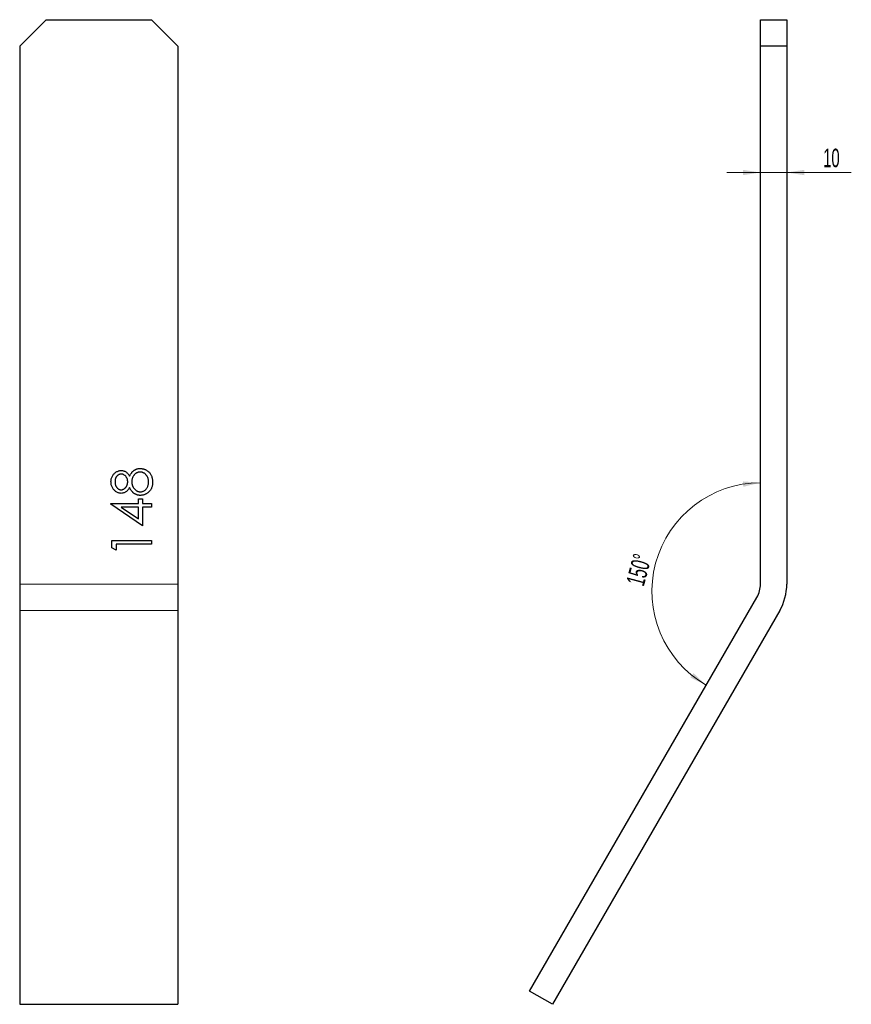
# Model space of a CAD drawing. Header units: millimetres. Extents: x 77 to 392, y 189 to 562.
import ezdxf

# ---------------------------------------------------------------- set-up
doc = ezdxf.new("R2010")
doc.units = ezdxf.units.MM
doc.header["$LTSCALE"] = 2
doc.styles.add('SLDTEXTSTYLE1', font='TXT', dxfattribs={"width": 0.605})
doc.dimstyles.new('SLDDIMSTYLE0', dxfattribs={"dimtxt": 7, "dimasz": 6.604, "dimexe": 0, "dimexo": 0.0625, "dimgap": 1.75, "dimtad": 1, "dimdec": 4, "dimlfac": 2, "dimzin": 12, "dimdsep": 46, "dimtxsty": 'SLDTEXTSTYLE1', "dimsah": 1, "dimcen": 0.09, "dimazin": 3, "dimtfac": 1, "dimtofl": 0, "dimtmove": 0, "dimatfit": 3, "dimfxl": 1, "dimfrac": 2, "dimtolj": 1, "dimtzin": 12, "dimarcsym": 0})
doc.dimstyles.new('SLDDIMSTYLE1', dxfattribs={"dimtxt": 7, "dimasz": 6.604, "dimexe": 0, "dimexo": 0.0625, "dimgap": 1.75, "dimtad": 1, "dimrnd": 1e-09, "dimzin": 12, "dimdsep": 46, "dimtxsty": 'SLDTEXTSTYLE1', "dimsah": 1, "dimcen": 0.09, "dimadec": 0, "dimazin": 3, "dimtfac": 1, "dimtmove": 0, "dimatfit": 0, "dimfxl": 1, "dimfrac": 2, "dimtolj": 1, "dimtzin": 12, "dimarcsym": 0})

# ---------------------------------------------------------------- blocks, each defined once
blk = doc.blocks.new('_D')
at = {"color": 7, "linetype": 'Continuous', "lineweight": 18, "transparency": 16777216}
blk.add_arc((357.65, 345.8), 41.12, 90, 240, dxfattribs=at)
for points in [[(357.65, 386.92), (350.99, 387.41), (351.15, 385.38)], [(337.09, 310.18), (332.23, 314.77), (331.08, 313.09)]]:
    blk.add_solid(points, dxfattribs=at)
at = {"color": 7, "linetype": 'Continuous', "lineweight": 18, "transparency": 16777216, "insert": (306.64, 349.17), "char_height": 7, "attachment_point": 1, "rotation": 75, "style": 'SLDTEXTSTYLE1'}
blk.add_mtext('150°', dxfattribs=at)
blk = doc.blocks.new('_D_1')
at = {"color": 7, "linetype": 'Continuous', "lineweight": 0, "transparency": 16777216}
for p, q in [((357.65, 504.5), (344.95, 504.5)), ((357.65, 504.5), (367.65, 504.5)), ((367.65, 504.5), (392.12, 504.5))]:
    blk.add_line(p, q, dxfattribs=at)
at = {"color": 7, "linetype": 'Continuous', "lineweight": 18, "transparency": 16777216}
for points in [[(357.65, 504.5), (351.05, 505.51), (351.05, 503.48)], [(367.65, 504.5), (374.26, 503.48), (374.26, 505.51)]]:
    blk.add_solid(points, dxfattribs=at)
at = {"color": 7, "linetype": 'Continuous', "lineweight": 18, "transparency": 16777216, "insert": (381.42, 513.52), "char_height": 7, "attachment_point": 1, "style": 'SLDTEXTSTYLE1'}
blk.add_mtext('10', dxfattribs=at)

msp = doc.modelspace()

# ---------------------------------------------------------------- linework, layer by layer
at = {"color": 7, "linetype": 'Continuous', "lineweight": 25}
for p, q in [((86.808821, 562.412964), (76.808821, 552.412964)), ((86.808821, 562.412964), (126.808821, 562.412964)), ((136.808821, 552.412964), (126.808821, 562.412964)), ((357.65217, 562.412964), (367.65217, 562.412964)), ((357.65217, 552.412964), (357.65217, 562.412964)), ((367.65217, 562.412964), (367.65217, 552.412964)), ((76.808821, 552.412964), (76.808821, 348.477029)), ((136.808821, 552.412964), (136.808821, 348.477029)), ((357.65217, 348.477029), (357.65217, 552.412964)), ((367.65217, 552.412964), (357.65217, 552.412964)), ((367.65217, 552.412964), (367.65217, 348.477029)), ((76.808821, 348.477029), (76.808821, 338.477029)), ((136.808821, 348.477029), (136.808821, 338.477029)), ((270.15217, 194.243092), (356.312424, 343.477029)), ((76.808821, 338.477029), (76.808821, 189.243092)), ((136.808821, 338.477029), (136.808821, 189.243092)), ((364.972678, 338.477029), (278.812424, 189.243092)), ((278.812424, 189.243092), (270.15217, 194.243092)), ((76.808821, 189.243092), (136.808821, 189.243092))]:
    msp.add_line(p, q, dxfattribs=at)
at = {"color": 1, "linetype": 'Continuous', "lineweight": 25}
for p, q in [((121.808821, 380.784721), (123.347283, 380.784721)), ((121.808821, 379.053952), (121.808821, 380.784721)), ((123.347283, 380.784721), (123.347283, 379.053952)), ((111.424206, 379.053952), (121.808821, 379.053952)), ((111.424206, 378.780515), (111.424206, 379.053952)), ((123.347283, 370.592414), (111.424206, 378.780515)), ((121.808821, 377.707798), (115.294398, 377.707798)), ((115.294398, 377.707798), (121.808821, 373.236644)), ((121.808821, 373.236644), (121.808821, 377.707798)), ((123.347283, 379.053952), (126.808821, 379.053952)), ((126.808821, 377.707798), (123.347283, 377.707798)), ((123.347283, 377.707798), (123.347283, 370.592414)), ((126.808821, 379.053952), (126.808821, 377.707798)), ((111.808821, 365.015491), (126.808821, 365.015491)), ((111.808821, 362.242053), (111.808821, 365.015491)), ((113.347283, 361.361644), (111.808821, 362.242053)), ((126.808821, 363.669337), (113.347283, 363.669337)), ((113.347283, 363.669337), (113.347283, 361.361644)), ((126.808821, 365.015491), (126.808821, 363.669337))]:
    msp.add_line(p, q, dxfattribs=at)
at = {"color": 8, "linetype": 'Continuous', "lineweight": 18}
for p, q in [((76.808821, 348.477029), (136.808821, 348.477029)), ((76.808821, 338.477029), (136.808821, 338.477029))]:
    msp.add_line(p, q, dxfattribs=at)
at = {"color": 7, "linetype": 'Continuous', "lineweight": 25}
for radius in [10, 20]:
    msp.add_arc((347.65217, 348.477029), radius, 330, 0, dxfattribs=at)
at = {"color": 1, "linetype": 'Continuous', "lineweight": 25}
for points, knots in [([(118.452451, 389.423544), (118.51638, 389.546385), (118.641063, 389.785966), (118.843084, 390.125676), (119.050511, 390.440441), (119.267307, 390.728538), (119.48862, 390.993654), (119.717296, 391.231877), (119.953026, 391.444214), (120.196682, 391.630328), (120.448306, 391.795039), (120.709499, 391.934764), (120.976736, 392.056656), (121.254008, 392.152339), (121.537529, 392.231333), (121.831098, 392.285645), (122.132743, 392.314863), (122.336608, 392.320386), (122.439831, 392.323183)], [0, 0, 0, 0, 0.0795145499, 0.15507992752, 0.22687085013, 0.29589624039, 0.36203306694, 0.42508895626, 0.48537376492, 0.54404816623, 0.60100573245, 0.65788482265, 0.71401144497, 0.76949775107, 0.8261524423, 0.882900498, 0.9407085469, 1, 1, 1, 1]), ([(122.439831, 392.323183), (122.584246, 392.319866), (122.870098, 392.313301), (123.292063, 392.256457), (123.702569, 392.170339), (124.100819, 392.047719), (124.483044, 391.883853), (124.851454, 391.685671), (125.212333, 391.460042), (125.434424, 391.278982), (125.546802, 391.187366)], [0, 0, 0, 0, 0.1281543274, 0.2536654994, 0.3773139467, 0.5002184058, 0.6229297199, 0.7458470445, 0.8713991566, 1, 1, 1, 1]), ([(111.424206, 387.29614), (111.430404, 387.486871), (111.442627, 387.86297), (111.544574, 388.415801), (111.714831, 388.944778), (111.945866, 389.447998), (112.230209, 389.916742), (112.574938, 390.329545), (112.958355, 390.697203), (113.391386, 390.999618), (113.850353, 391.247358), (114.329298, 391.421784), (114.818577, 391.532867), (115.149588, 391.546914), (115.315432, 391.553952)], [0, 0, 0, 0, 0.08940324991, 0.17629302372, 0.26260692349, 0.34942047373, 0.4354667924, 0.51889062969, 0.60096912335, 0.68386489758, 0.7658236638, 0.8448880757, 0.92228541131, 1, 1, 1, 1]), ([(115.26435, 390.207798), (115.193076, 390.205555), (115.051606, 390.201102), (114.841949, 390.163111), (114.637174, 390.103386), (114.436859, 390.017908), (114.24197, 389.908139), (114.047331, 389.77982), (113.86194, 389.620572), (113.679362, 389.443375), (113.510887, 389.241988), (113.361619, 389.018337), (113.239914, 388.769813), (113.136539, 388.501745), (113.059973, 388.211242), (113.002294, 387.901035), (112.969865, 387.568259), (112.965119, 387.339276), (112.962668, 387.221019)], [0, 0, 0, 0, 0.0508873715, 0.1010041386, 0.1517252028, 0.2030284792, 0.2561991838, 0.3113738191, 0.3692790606, 0.4305068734, 0.4929929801, 0.5565032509, 0.6221075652, 0.6902840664, 0.7614554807, 0.8364046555, 0.9155120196, 1, 1, 1, 1]), ([(117.77036, 387.275106), (117.766638, 387.402614), (117.759231, 387.656371), (117.689732, 388.030312), (117.581795, 388.394819), (117.428597, 388.742993), (117.241813, 389.068604), (117.021541, 389.362468), (116.76261, 389.612287), (116.480039, 389.82482), (116.1803, 389.99099), (115.878273, 390.118279), (115.571471, 390.193241), (115.36589, 390.202985), (115.26435, 390.207798)], [0, 0, 0, 0, 0.0897134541, 0.1785408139, 0.2669077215, 0.3569311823, 0.4457305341, 0.5307957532, 0.614591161, 0.6982439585, 0.779084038, 0.8553156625, 0.9285380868, 1, 1, 1, 1]), ([(115.315432, 391.553952), (115.478174, 391.547766), (115.79779, 391.535617), (116.263061, 391.434787), (116.69783, 391.262269), (117.1091, 391.029785), (117.488533, 390.724158), (117.844101, 390.355122), (118.171723, 389.918811), (118.356918, 389.592086), (118.452451, 389.423544)], [0, 0, 0, 0, 0.1219258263, 0.2394553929, 0.3547740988, 0.4714755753, 0.5922654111, 0.7186531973, 0.8548664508, 1, 1, 1, 1]), ([(122.466874, 390.977029), (122.364543, 390.973147), (122.162763, 390.965492), (121.863766, 390.916904), (121.574887, 390.831561), (121.29271, 390.7144), (121.022723, 390.558651), (120.758173, 390.373932), (120.503584, 390.154445), (120.262508, 389.902889), (120.03972, 389.630096), (119.841713, 389.341038), (119.679885, 389.034346), (119.543937, 388.716109), (119.437992, 388.383115), (119.363702, 388.036971), (119.317011, 387.677021), (119.311582, 387.432502), (119.308821, 387.308159)], [0, 0, 0, 0, 0.05733035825, 0.11304545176, 0.16915469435, 0.22573885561, 0.28378141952, 0.34339996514, 0.40626736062, 0.47174230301, 0.53834234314, 0.60339277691, 0.6676543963, 0.73226778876, 0.79703691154, 0.86306964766, 0.93036800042, 1, 1, 1, 1]), ([(125.654975, 387.221019), (125.652246, 387.361367), (125.646928, 387.63481), (125.60106, 388.033902), (125.525911, 388.409558), (125.425024, 388.764847), (125.288769, 389.096801), (125.122217, 389.406849), (124.930881, 389.698892), (124.704452, 389.959778), (124.462369, 390.197338), (124.206133, 390.404484), (123.942665, 390.584301), (123.66602, 390.725434), (123.381505, 390.838261), (123.086495, 390.919362), (122.780087, 390.969403), (122.572234, 390.974464), (122.466874, 390.977029)], [0, 0, 0, 0, 0.0765550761, 0.1491538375, 0.218815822, 0.2853981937, 0.3503458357, 0.4141546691, 0.4772055, 0.5403911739, 0.6022224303, 0.6620506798, 0.7199485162, 0.775918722, 0.8311233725, 0.8866731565, 0.9425552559, 1, 1, 1, 1]), ([(125.546802, 391.187366), (125.677918, 391.068066), (125.938531, 390.830942), (126.276891, 390.42473), (126.561246, 389.978922), (126.792982, 389.495243), (126.97335, 388.974987), (127.102961, 388.418264), (127.1772, 387.823989), (127.187932, 387.415537), (127.193437, 387.205995)], [0, 0, 0, 0, 0.1192834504, 0.2370928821, 0.3547960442, 0.4745763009, 0.5974600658, 0.7249261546, 0.8588831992, 1, 1, 1, 1]), ([(115.273365, 382.900106), (115.113525, 382.907127), (114.79222, 382.921241), (114.313797, 383.03498), (113.843639, 383.221722), (113.382899, 383.471413), (112.952322, 383.789005), (112.564327, 384.165001), (112.224569, 384.596372), (111.939201, 385.079131), (111.706997, 385.598731), (111.546801, 386.146937), (111.442075, 386.714223), (111.430218, 387.100356), (111.424206, 387.29614)], [0, 0, 0, 0, 0.07405598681, 0.14886544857, 0.226660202, 0.30813204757, 0.39117725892, 0.47394668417, 0.55794231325, 0.64500098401, 0.73337283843, 0.82109793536, 0.90929020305, 1, 1, 1, 1]), ([(112.962668, 387.221019), (112.96545, 387.115798), (112.970895, 386.909939), (112.999559, 386.608153), (113.054617, 386.320944), (113.130046, 386.046739), (113.223895, 385.784601), (113.347544, 385.54054), (113.484981, 385.306354), (113.646188, 385.089727), (113.822068, 384.893624), (114.005747, 384.718469), (114.20264, 384.575773), (114.402896, 384.453006), (114.614822, 384.361834), (114.833777, 384.297069), (115.061149, 384.251234), (115.216044, 384.247931), (115.294398, 384.24626)], [0, 0, 0, 0, 0.0752210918, 0.1471653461, 0.2163831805, 0.2839411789, 0.3503014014, 0.4149720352, 0.4791814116, 0.5441840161, 0.607557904, 0.6673235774, 0.7251676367, 0.7810285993, 0.834890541, 0.8894707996, 0.9440886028, 1, 1, 1, 1]), ([(118.452451, 385.090611), (118.357298, 384.916878), (118.173342, 384.581007), (117.839831, 384.131741), (117.470727, 383.751792), (117.069815, 383.440859), (116.645097, 383.197334), (116.200109, 383.030057), (115.742739, 382.916943), (115.430286, 382.905735), (115.273365, 382.900106)], [0, 0, 0, 0, 0.1458494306, 0.2819637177, 0.4108933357, 0.5350633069, 0.6547262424, 0.7701501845, 0.8845642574, 1, 1, 1, 1]), ([(115.294398, 384.24626), (115.372743, 384.249206), (115.527564, 384.255027), (115.75619, 384.300049), (115.980854, 384.36715), (116.196215, 384.472796), (116.409744, 384.599509), (116.616103, 384.755901), (116.816012, 384.942282), (117.00777, 385.1524), (117.187336, 385.381306), (117.343221, 385.623809), (117.473653, 385.876865), (117.582207, 386.137874), (117.666593, 386.409496), (117.726458, 386.690067), (117.763667, 386.979633), (117.768111, 387.175836), (117.77036, 387.275106)], [0, 0, 0, 0, 0.0545639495, 0.1078262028, 0.1619237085, 0.2175097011, 0.2744983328, 0.3348147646, 0.3975549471, 0.4647545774, 0.5329012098, 0.6000972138, 0.6653541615, 0.7310836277, 0.796883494, 0.8632915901, 0.9308312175, 1, 1, 1, 1]), ([(122.563028, 382.130875), (122.457775, 382.133353), (122.249757, 382.138249), (121.942427, 382.172116), (121.643317, 382.22662), (121.351223, 382.300445), (121.067779, 382.401534), (120.79117, 382.521027), (120.523209, 382.663083), (120.26191, 382.826165), (120.010394, 383.016026), (119.764599, 383.231167), (119.527617, 383.474454), (119.300814, 383.747626), (119.072459, 384.04109), (118.859466, 384.36726), (118.64572, 384.715777), (118.517979, 384.963522), (118.452451, 385.090611)], [0, 0, 0, 0, 0.0588447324, 0.116297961, 0.172648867, 0.2287459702, 0.2845375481, 0.3407184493, 0.3970832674, 0.4539521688, 0.5127542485, 0.573075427, 0.6364393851, 0.7024077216, 0.7715174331, 0.8442079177, 0.9200818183, 1, 1, 1, 1]), ([(119.308821, 387.308159), (119.311196, 387.174764), (119.315854, 386.913074), (119.367644, 386.529676), (119.43985, 386.161776), (119.548976, 385.810365), (119.692135, 385.476946), (119.859021, 385.155817), (120.062129, 384.854814), (120.292895, 384.574552), (120.541734, 384.317378), (120.807889, 384.094885), (121.08105, 383.903071), (121.367447, 383.749671), (121.660756, 383.623576), (121.968513, 383.540814), (122.284741, 383.487747), (122.499713, 383.480622), (122.6081, 383.477029)], [0, 0, 0, 0, 0.07125750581, 0.1397898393, 0.20646501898, 0.27149262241, 0.33602907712, 0.40021368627, 0.46465902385, 0.52971527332, 0.59407827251, 0.65563677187, 0.7148938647, 0.77215083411, 0.82902605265, 0.88514019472, 0.94208844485, 1, 1, 1, 1]), ([(127.193437, 387.205995), (127.188498, 387.004509), (127.178886, 386.612438), (127.113768, 386.041762), (126.999648, 385.509806), (126.843457, 385.013477), (126.64027, 384.555769), (126.387377, 384.137983), (126.094955, 383.754098), (125.754615, 383.415742), (125.390059, 383.115414), (125.014061, 382.851371), (124.62691, 382.63314), (124.234492, 382.445042), (123.828856, 382.30506), (123.414164, 382.205776), (122.991596, 382.143412), (122.706469, 382.135071), (122.563028, 382.130875)], [0, 0, 0, 0, 0.07855526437, 0.15286056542, 0.22355636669, 0.29037062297, 0.35539778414, 0.41828493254, 0.48038141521, 0.54306453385, 0.60491494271, 0.66438842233, 0.72193181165, 0.77800953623, 0.8338324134, 0.88886289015, 0.94408977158, 1, 1, 1, 1]), ([(122.6081, 383.477029), (122.742772, 383.482996), (123.010936, 383.494877), (123.40641, 383.585266), (123.788076, 383.734864), (124.154156, 383.939676), (124.496505, 384.194855), (124.79569, 384.507115), (125.057245, 384.861623), (125.272837, 385.263774), (125.442816, 385.705221), (125.565946, 386.181968), (125.642769, 386.690678), (125.650842, 387.041453), (125.654975, 387.221019)], [0, 0, 0, 0, 0.074910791, 0.1491652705, 0.22453311, 0.3023976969, 0.3820069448, 0.4612503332, 0.5422009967, 0.6265141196, 0.7144096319, 0.8048701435, 0.9001104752, 1, 1, 1, 1])]:
    msp.add_open_spline(points, degree=3, knots=knots, dxfattribs=at)

# ---------------------------------------------------------------- dimensions: what is measured, and where the dimension line sits
at = {"color": 7, "linetype": 'Continuous', "lineweight": 18}
dim = msp.add_angular_dim_2l(base=(317.92953, 356.441187), line1=((356.312424, 343.477029), (270.15217, 194.243092)), line2=((357.65217, 562.412964), (357.65217, 348.477029)), dimstyle='SLDDIMSTYLE0', dxfattribs=at)
dim.commit()
dim.dimension.update_dxf_attribs({"geometry": '_D', "text_midpoint": (317.92953, 356.441187), "dimtype": 162})
dim = msp.add_linear_dim(base=(367.65217, 504.497993), p1=(357.65217, 562.412964), p2=(367.65217, 562.412964), dimstyle='SLDDIMSTYLE1', dxfattribs=at)
dim.commit()
dim.dimension.update_dxf_attribs({"geometry": '_D_1', "text_midpoint": (386.772042, 504.497993), "dimtype": 160})

doc.saveas('drawing.dxf')
